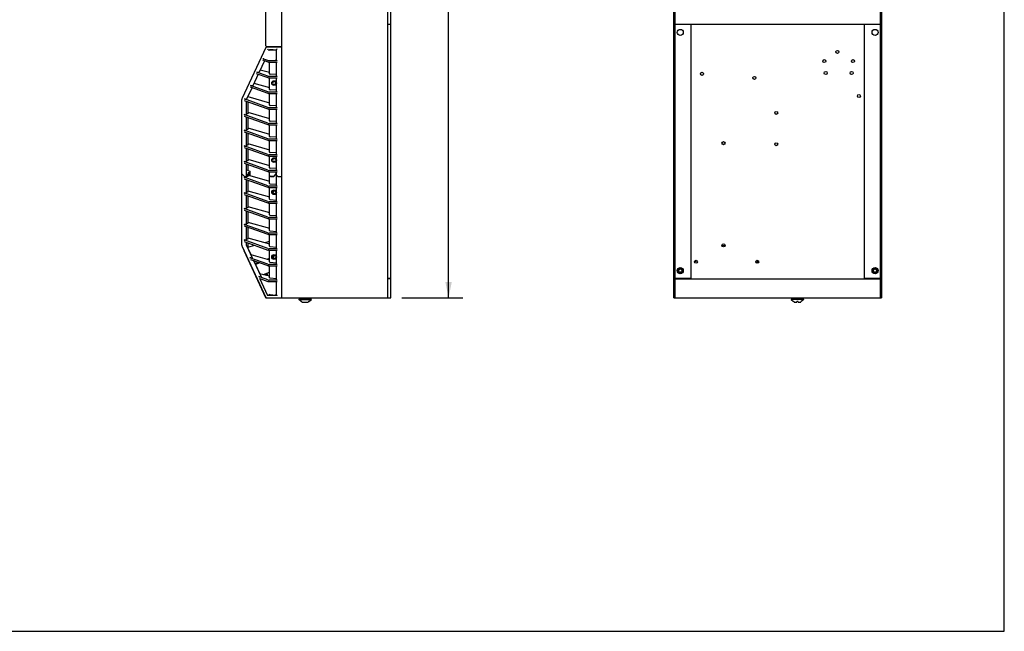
# Model space of a CAD drawing. Header units: inches. Extents: x 0 to 175, y 0 to 77.
# Tile 10 of 14: x 43 to 100, y 0 to 35. Entities that reach past the tile are written whole.
import ezdxf

# ---------------------------------------------------------------- set-up
doc = ezdxf.new("R2010")
doc.units = ezdxf.units.IN
doc.header["$LTSCALE"] = 5.5
doc.header["$MEASUREMENT"] = 0
doc.layers.get('0').update_dxf_attribs({"linetype": 'CONTINUOUS'})
doc.styles.get("Standard").update_dxf_attribs({"font": 'arial.ttf'})
doc.dimstyles.new('DIMSTYLE_1', dxfattribs={"dimtxt": 0.772727, "dimasz": 0.909091, "dimexe": 0.09, "dimexo": 0.07, "dimgap": 0.0425, "dimtad": 0, "dimtih": 1, "dimtoh": 1, "dimzin": 4, "dimdsep": 46, "dimtxsty": 'Standard', "dimblk": '_FILLED', "dimblk1": '_FILLED', "dimblk2": '_FILLED', "dimcen": 0.09, "dimazin": 1, "dimtfac": 1, "dimtofl": 0, "dimtmove": 0, "dimatfit": 3, "dimldrblk": '_FILLED', "dimfxl": 0, "dimtolj": 1, "dimtzin": 4, "dimarcsym": 0})

# ---------------------------------------------------------------- blocks, each defined once
blk = doc.blocks.new('_FILLED')
at = {"color": 0, "linetype": 'ByBlock'}
blk.add_solid([(0, 0), (-1, 0.2), (-1, -0.2)], dxfattribs=at)
blk = doc.blocks.new('*D3')
at = {"color": 2, "linetype": 'Continuous'}
for p, q in [((64.917, 56.666), (68.705, 56.666)), ((67.887, 56.666), (67.887, 38.738)), ((67.887, 19.265), (67.887, 37.193)), ((65.193, 19.265), (68.705, 19.265))]:
    blk.add_line(p, q, dxfattribs=at)
at = {"color": 2, "linetype": 'Continuous', "xscale": 0.9090909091, "yscale": 0.9090909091, "zscale": 0.9090909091}
for p, rotation in [((67.887, 56.666), 90), ((67.887, 19.265), 270)]:
    blk.add_blockref('_FILLED', p, dxfattribs=dict(at, rotation=rotation))
at = {"color": 2, "linetype": 'Continuous', "insert": (67.887, 38.352), "char_height": 0.7727, "width": 2.70024, "attachment_point": 2, "line_spacing_factor": 0.9}
blk.add_mtext('37.40', dxfattribs=at)

msp = doc.modelspace()

# ---------------------------------------------------------------- linework, layer by layer
at = {"color": 7, "linetype": 'Continuous'}
for p, q in [((100, 0), (100, 77.273)), ((58.257, 19.265), (58.257, 56.666)), ((64.36, 56.588), (64.36, 19.265)), ((64.556, 20.387), (64.556, 56.529)), ((80.899, 19.265), (80.899, 56.666)), ((80.978, 20.387), (80.978, 56.529)), ((92.829, 56.529), (92.829, 20.387)), ((92.907, 56.666), (92.907, 19.265)), ((57.332, 33.824), (57.332, 42.111)), ((64.556, 35.052), (64.36, 35.052)), ((92.829, 35.052), (80.978, 35.052)), ((81.884, 35.052), (81.884, 20.387)), ((91.923, 20.387), (91.923, 35.052)), ((57.332, 33.738), (55.963, 30.802)), ((57.367, 33.761), (58.257, 33.761)), ((57.371, 33.785), (58.257, 33.785)), ((57.458, 33.761), (57.449, 33.785)), ((57.476, 33.6), (57.942, 33.6)), ((57.499, 33.762), (57.491, 33.785)), ((57.539, 33.586), (57.516, 33.537)), ((57.588, 33.595), (57.583, 33.595)), ((57.594, 33.596), (57.588, 33.595)), ((57.6, 33.596), (57.594, 33.596)), ((57.607, 33.597), (57.6, 33.596)), ((57.615, 33.597), (57.607, 33.597)), ((57.623, 33.597), (57.615, 33.597)), ((57.631, 33.598), (57.623, 33.597)), ((57.641, 33.598), (57.631, 33.598)), ((57.651, 33.598), (57.641, 33.598)), ((57.662, 33.599), (57.651, 33.598)), ((57.68, 33.599), (57.662, 33.599)), ((57.701, 33.599), (57.68, 33.599)), ((57.724, 33.599), (57.701, 33.599)), ((57.759, 33.6), (57.724, 33.599)), ((57.91, 33.572), (57.901, 33.563)), ((57.942, 32.978), (57.942, 33.6)), ((58.06, 33.785), (58.06, 33.761)), ((57.138, 33.01), (57.447, 32.897)), ((57.447, 32.978), (57.221, 33.06)), ((57.251, 32.969), (56.939, 32.299)), ((57.003, 32.437), (57.549, 32.311)), ((57.982, 32.97), (57.515, 32.97)), ((57.515, 32.889), (57.982, 32.889)), ((57.549, 32.204), (57.549, 32.889)), ((57.942, 32.073), (57.942, 32.889)), ((56.89, 32.195), (56.578, 31.525)), ((56.777, 32.236), (57.447, 31.992)), ((57.447, 32.072), (56.809, 32.305)), ((56.852, 32.299), (56.939, 32.299)), ((57.982, 32.064), (57.515, 32.064)), ((57.515, 31.984), (57.982, 31.984)), ((57.549, 31.298), (57.549, 31.984)), ((57.942, 32.165), (57.573, 32.196)), ((57.942, 31.167), (57.942, 31.984)), ((56.529, 31.421), (56.217, 30.751)), ((56.416, 31.462), (57.447, 31.086)), ((57.447, 31.167), (56.448, 31.531)), ((56.578, 31.525), (56.491, 31.525)), ((56.642, 31.662), (57.549, 31.427)), ((57.804, 31.763), (57.91, 31.763)), ((57.91, 31.586), (57.804, 31.586)), ((57.447, 30.261), (56.087, 30.757)), ((56.13, 30.751), (56.217, 30.751)), ((56.289, 30.889), (56.281, 30.889)), ((56.289, 30.905), (56.289, 30.889)), ((56.29, 30.892), (57.549, 30.537)), ((57.982, 31.159), (57.515, 31.159)), ((57.515, 31.078), (57.982, 31.078)), ((57.549, 30.393), (57.549, 31.078)), ((57.942, 31.259), (57.573, 31.29)), ((57.942, 30.261), (57.942, 31.078)), ((55.944, 26.43), (55.944, 30.719)), ((56.084, 30.678), (57.447, 30.181)), ((56.21, 29.848), (56.21, 30.632)), ((56.289, 30.603), (56.289, 29.895)), ((57.982, 30.253), (57.515, 30.253)), ((57.515, 30.173), (57.982, 30.173)), ((57.549, 29.487), (57.549, 30.173)), ((57.942, 30.354), (57.573, 30.385)), ((57.942, 29.356), (57.942, 30.173)), ((57.447, 29.356), (56.084, 29.853)), ((56.084, 29.772), (57.447, 29.275)), ((56.118, 29.848), (56.21, 29.848)), ((56.289, 29.895), (56.21, 29.895)), ((56.21, 28.943), (56.21, 29.726)), ((56.289, 29.697), (56.289, 28.99)), ((56.29, 29.986), (57.549, 29.631)), ((56.29, 29.081), (57.549, 28.726)), ((57.982, 29.348), (57.515, 29.348)), ((57.515, 29.267), (57.982, 29.267)), ((57.549, 28.582), (57.549, 29.267)), ((57.942, 29.448), (57.573, 29.479)), ((57.942, 28.45), (57.942, 29.267)), ((57.447, 28.45), (56.084, 28.947)), ((56.084, 28.867), (57.447, 28.37)), ((56.118, 28.943), (56.21, 28.943)), ((56.289, 28.99), (56.21, 28.99)), ((56.21, 28.037), (56.21, 28.821)), ((56.289, 28.792), (56.289, 28.084)), ((57.942, 28.543), (57.573, 28.574)), ((57.447, 27.545), (56.084, 28.042)), ((56.084, 27.961), (57.447, 27.464)), ((56.118, 28.037), (56.21, 28.037)), ((56.289, 28.084), (56.21, 28.084)), ((56.21, 27.132), (56.21, 27.915)), ((56.289, 27.886), (56.289, 27.179)), ((56.29, 28.175), (57.549, 27.82)), ((57.982, 28.442), (57.515, 28.442)), ((57.515, 28.362), (57.982, 28.362)), ((57.549, 27.676), (57.549, 28.362)), ((57.942, 27.545), (57.942, 28.362)), ((83.853, 28.164), (83.716, 28.135)), ((57.982, 27.537), (57.515, 27.537)), ((57.515, 27.456), (57.982, 27.456)), ((57.549, 26.771), (57.549, 27.456)), ((57.942, 27.637), (57.573, 27.668)), ((57.804, 27.314), (57.91, 27.314)), ((57.943, 27.226), (57.892, 27.314)), ((57.942, 26.639), (57.942, 27.456)), ((57.447, 26.639), (56.084, 27.136)), ((56.084, 27.056), (57.447, 26.559)), ((56.21, 27.132), (56.118, 27.132)), ((56.289, 27.179), (56.21, 27.179)), ((56.21, 26.226), (56.21, 27.01)), ((56.289, 26.981), (56.289, 26.635)), ((56.29, 27.27), (57.549, 26.915)), ((57.942, 26.731), (57.573, 26.763)), ((57.91, 27.137), (57.804, 27.137)), ((57.892, 27.137), (57.943, 27.226)), ((56.095, 26.279), (55.944, 26.43)), ((55.944, 26.428), (56.095, 26.277)), ((55.944, 22.307), (55.944, 26.428)), ((55.993, 26.379), (55.993, 26.381)), ((57.447, 25.734), (56.084, 26.231)), ((56.095, 26.279), (56.21, 26.279)), ((56.095, 26.277), (56.21, 26.277)), ((56.21, 26.226), (56.118, 26.226)), ((56.124, 26.277), (56.124, 26.279)), ((56.21, 26.663), (56.407, 26.592)), ((56.21, 26.395), (56.328, 26.395)), ((56.351, 26.391), (56.21, 26.391)), ((56.21, 26.362), (56.388, 26.362)), ((56.407, 26.336), (56.21, 26.264)), ((56.289, 26.273), (56.235, 26.273)), ((56.289, 26.293), (56.289, 26.273)), ((56.299, 26.513), (56.407, 26.513)), ((56.299, 26.513), (56.328, 26.395)), ((56.301, 26.513), (56.33, 26.391)), ((56.303, 26.493), (56.306, 26.493)), ((56.388, 26.362), (56.351, 26.513)), ((56.351, 26.391), (56.388, 26.362)), ((56.4, 26.333), (57.549, 26.009)), ((56.407, 26.592), (56.407, 26.336)), ((57.982, 26.631), (57.515, 26.631)), ((57.515, 26.551), (57.982, 26.551)), ((57.549, 25.865), (57.549, 26.551)), ((57.549, 26.328), (57.6, 26.277)), ((57.598, 26.279), (57.784, 26.279)), ((57.6, 26.277), (57.6, 26.279)), ((57.782, 26.277), (57.6, 26.277)), ((57.761, 26.277), (57.753, 26.279)), ((57.761, 26.279), (57.761, 26.277)), ((57.923, 26.438), (57.777, 26.279)), ((57.779, 26.279), (57.779, 26.277)), ((57.782, 26.277), (57.925, 26.434)), ((57.923, 26.513), (57.942, 26.513)), ((57.923, 26.432), (57.923, 26.513)), ((57.923, 26.484), (57.942, 26.484)), ((57.925, 26.434), (57.925, 26.513)), ((57.942, 25.734), (57.942, 26.551)), ((58.021, 26.279), (57.942, 26.357)), ((57.942, 26.355), (58.021, 26.277)), ((58.001, 26.296), (58.003, 26.296)), ((58.021, 26.279), (58.257, 26.279)), ((58.021, 26.277), (58.257, 26.277)), ((56.084, 26.15), (57.447, 25.653)), ((56.21, 25.321), (56.21, 26.104)), ((56.289, 26.075), (56.289, 25.368)), ((57.982, 25.726), (57.515, 25.726)), ((57.515, 25.645), (57.982, 25.645)), ((57.549, 24.96), (57.549, 25.645)), ((57.573, 25.857), (57.942, 25.826)), ((57.942, 24.828), (57.942, 25.645)), ((57.447, 24.828), (56.084, 25.325)), ((56.084, 25.245), (57.447, 24.748)), ((56.21, 25.321), (56.118, 25.321)), ((56.289, 25.368), (56.21, 25.368)), ((56.21, 24.415), (56.21, 25.199)), ((56.289, 25.17), (56.289, 24.462)), ((56.29, 25.459), (57.549, 25.104)), ((57.804, 25.456), (57.91, 25.456)), ((57.91, 25.279), (57.804, 25.279)), ((56.29, 24.553), (57.549, 24.198)), ((57.982, 24.82), (57.515, 24.82)), ((57.515, 24.74), (57.982, 24.74)), ((57.549, 24.054), (57.549, 24.74)), ((57.573, 24.952), (57.942, 24.92)), ((57.942, 23.923), (57.942, 24.74)), ((57.447, 23.923), (56.084, 24.42)), ((56.084, 24.339), (57.447, 23.842)), ((56.21, 24.415), (56.118, 24.415)), ((56.289, 24.462), (56.21, 24.462)), ((56.21, 23.51), (56.21, 24.293)), ((56.289, 24.264), (56.289, 23.557)), ((57.982, 23.915), (57.515, 23.915)), ((57.573, 24.046), (57.942, 24.015)), ((57.447, 23.017), (56.084, 23.514)), ((56.084, 23.434), (57.447, 22.937)), ((56.21, 23.51), (56.118, 23.51)), ((56.289, 23.557), (56.21, 23.557)), ((56.21, 22.604), (56.21, 23.388)), ((56.289, 23.359), (56.289, 22.651)), ((56.29, 23.648), (57.549, 23.293)), ((57.515, 23.834), (57.982, 23.834)), ((57.549, 23.149), (57.549, 23.834)), ((57.942, 23.017), (57.942, 23.834)), ((57.982, 23.009), (57.515, 23.009)), ((57.515, 22.929), (57.982, 22.929)), ((57.549, 22.243), (57.549, 22.929)), ((57.573, 23.141), (57.942, 23.109)), ((57.942, 22.112), (57.942, 22.929)), ((55.963, 22.224), (57.332, 19.288)), ((57.447, 22.112), (56.084, 22.609)), ((56.084, 22.528), (57.447, 22.031)), ((56.21, 22.604), (56.118, 22.604)), ((56.289, 22.651), (56.21, 22.651)), ((56.21, 22.289), (56.21, 22.482)), ((56.21, 22.289), (56.542, 21.578)), ((56.289, 22.453), (56.289, 22.121)), ((56.289, 22.194), (56.698, 22.304)), ((56.29, 22.742), (57.549, 22.387)), ((57.285, 22.461), (57.549, 22.532)), ((57.573, 22.235), (57.942, 22.204)), ((83.685, 22.289), (83.862, 22.289)), ((56.051, 22.001), (57.317, 19.288)), ((56.48, 21.756), (56.29, 22.165)), ((56.456, 21.763), (57.549, 21.469)), ((57.982, 22.104), (57.515, 22.104)), ((57.515, 22.023), (57.982, 22.023)), ((57.549, 21.338), (57.549, 22.023)), ((57.717, 21.618), (57.766, 21.636)), ((57.766, 21.707), (57.766, 21.548)), ((57.804, 21.716), (57.91, 21.716)), ((57.943, 21.627), (57.892, 21.716)), ((57.892, 21.539), (57.943, 21.627)), ((57.942, 21.206), (57.942, 22.023)), ((57.447, 21.206), (56.405, 21.586)), ((56.451, 21.489), (57.447, 21.126)), ((56.455, 21.578), (56.542, 21.578)), ((56.61, 21.431), (57.05, 20.487)), ((56.988, 20.667), (56.637, 21.421)), ((56.718, 21.246), (56.915, 21.319)), ((56.987, 21.294), (56.739, 21.201)), ((57.414, 21.505), (57.549, 21.555)), ((57.549, 21.503), (57.496, 21.483)), ((57.982, 21.198), (57.515, 21.198)), ((57.515, 21.117), (57.982, 21.117)), ((57.549, 20.432), (57.549, 21.117)), ((57.573, 21.33), (57.942, 21.298)), ((57.766, 21.583), (57.735, 21.572)), ((57.804, 21.539), (57.91, 21.539)), ((57.942, 20.301), (57.942, 21.117)), ((82.093, 21.371), (82.249, 21.404)), ((82.18, 21.44), (82.19, 21.392)), ((85.722, 21.44), (85.722, 21.263)), ((85.781, 21.286), (85.781, 21.417)), ((57.447, 20.301), (56.914, 20.495)), ((56.963, 20.487), (57.05, 20.487)), ((56.964, 20.673), (57.549, 20.537)), ((57.202, 20.617), (57.549, 20.746)), ((57.362, 20.625), (57.289, 20.597)), ((57.362, 20.58), (57.362, 20.625)), ((57.411, 20.643), (57.394, 20.689)), ((57.411, 20.643), (57.411, 20.569)), ((81.186, 20.991), (81.098, 20.84)), ((81.186, 20.688), (81.098, 20.84)), ((81.361, 20.991), (81.186, 20.991)), ((81.186, 20.688), (81.361, 20.688)), ((81.361, 20.991), (81.448, 20.84)), ((81.361, 20.688), (81.448, 20.84)), ((92.446, 20.991), (92.358, 20.84)), ((92.446, 20.688), (92.358, 20.84)), ((92.621, 20.991), (92.446, 20.991)), ((92.446, 20.688), (92.621, 20.688)), ((92.621, 20.991), (92.708, 20.84)), ((92.621, 20.688), (92.708, 20.84)), ((56.981, 20.39), (57.447, 20.22)), ((57.106, 20.345), (57.115, 20.338)), ((57.115, 20.338), (57.137, 20.321)), ((57.137, 20.321), (57.144, 20.315)), ((57.982, 20.292), (57.515, 20.292)), ((57.515, 20.212), (57.982, 20.212)), ((57.573, 20.424), (57.942, 20.393)), ((57.942, 19.426), (57.942, 20.212)), ((64.556, 20.387), (64.36, 20.387)), ((64.556, 20.367), (64.36, 20.367)), ((64.556, 19.265), (64.556, 20.367)), ((81.884, 20.387), (80.978, 20.387)), ((80.978, 20.367), (92.829, 20.367)), ((80.978, 19.265), (80.978, 20.367)), ((92.829, 20.387), (91.923, 20.387)), ((92.829, 20.367), (92.829, 19.265)), ((57.476, 19.426), (57.942, 19.426)), ((57.516, 19.489), (57.539, 19.44)), ((57.597, 19.43), (57.591, 19.43)), ((57.604, 19.429), (57.597, 19.43)), ((57.611, 19.429), (57.604, 19.429)), ((57.619, 19.429), (57.611, 19.429)), ((57.627, 19.428), (57.619, 19.429)), ((57.636, 19.428), (57.627, 19.428)), ((57.646, 19.428), (57.636, 19.428)), ((57.657, 19.427), (57.646, 19.428)), ((57.668, 19.427), (57.657, 19.427)), ((57.687, 19.427), (57.668, 19.427)), ((57.709, 19.427), (57.687, 19.427)), ((57.733, 19.426), (57.709, 19.427)), ((57.352, 19.265), (64.556, 19.265)), ((59.241, 19.186), (59.228, 19.162)), ((59.228, 19.162), (59.964, 19.162)), ((59.372, 19.064), (59.228, 19.162)), ((59.241, 19.186), (59.95, 19.186)), ((59.381, 19.06), (59.374, 19.065)), ((59.383, 19.059), (59.381, 19.06)), ((59.389, 19.186), (59.389, 19.265)), ((59.397, 19.047), (59.393, 19.051)), ((59.401, 19.041), (59.397, 19.047)), ((59.407, 19.028), (59.408, 19.027)), ((59.408, 19.027), (59.409, 19.026)), ((59.409, 19.026), (59.41, 19.026)), ((59.41, 19.026), (59.411, 19.025)), ((59.411, 19.025), (59.413, 19.025)), ((59.413, 19.025), (59.414, 19.025)), ((59.414, 19.025), (59.778, 19.025)), ((59.437, 19.265), (59.437, 19.209)), ((59.744, 19.194), (59.448, 19.194)), ((59.496, 19.209), (59.494, 19.265)), ((59.698, 19.265), (59.696, 19.209)), ((59.754, 19.209), (59.755, 19.265)), ((59.778, 19.025), (59.779, 19.025)), ((59.779, 19.025), (59.78, 19.025)), ((59.78, 19.025), (59.781, 19.026)), ((59.781, 19.026), (59.782, 19.026)), ((59.782, 19.026), (59.783, 19.027)), ((59.783, 19.027), (59.784, 19.028)), ((59.795, 19.047), (59.791, 19.041)), ((59.799, 19.051), (59.795, 19.047)), ((59.803, 19.186), (59.803, 19.265)), ((59.818, 19.065), (59.809, 19.059)), ((59.82, 19.064), (59.964, 19.162)), ((59.95, 19.186), (59.964, 19.162)), ((80.899, 19.265), (92.907, 19.265)), ((87.691, 19.186), (87.677, 19.162)), ((88.413, 19.162), (87.677, 19.162)), ((87.677, 19.162), (87.828, 19.059)), ((88.399, 19.186), (87.691, 19.186)), ((87.901, 19.194), (87.838, 19.194)), ((87.838, 19.194), (87.838, 19.186)), ((87.858, 19.025), (88.003, 19.025)), ((87.912, 19.209), (87.913, 19.265)), ((88.003, 19.025), (88.004, 19.065)), ((88.087, 19.025), (88.086, 19.065)), ((88.087, 19.025), (88.232, 19.025)), ((88.177, 19.265), (88.178, 19.209)), ((88.252, 19.194), (88.189, 19.194)), ((88.252, 19.194), (88.252, 19.186)), ((88.413, 19.162), (88.262, 19.059)), ((88.399, 19.186), (88.413, 19.162)), ((0, 0), (100, 0))]:
    msp.add_line(p, q, dxfattribs=at)
for points in [[(57.459, 33.603), (57.453, 33.606), (57.447, 33.611), (57.441, 33.617), (57.437, 33.624), (57.433, 33.631), (57.431, 33.639)], [(57.583, 33.595), (57.58, 33.595), (57.578, 33.595), (57.575, 33.594), (57.573, 33.594), (57.571, 33.594), (57.569, 33.594), (57.567, 33.593), (57.565, 33.593), (57.563, 33.593), (57.562, 33.593), (57.56, 33.592), (57.558, 33.592), (57.557, 33.592), (57.555, 33.592), (57.554, 33.591), (57.553, 33.591), (57.551, 33.591), (57.55, 33.591), (57.549, 33.59), (57.548, 33.59), (57.547, 33.59), (57.546, 33.59), (57.545, 33.589), (57.544, 33.589), (57.543, 33.589), (57.542, 33.588), (57.541, 33.588), (57.541, 33.588), (57.54, 33.587), (57.54, 33.587), (57.539, 33.586), (57.539, 33.586), (57.539, 33.586)], [(57.942, 33.6), (57.941, 33.599), (57.941, 33.599), (57.94, 33.599), (57.938, 33.598), (57.937, 33.597), (57.935, 33.595), (57.933, 33.593), (57.931, 33.591), (57.928, 33.589), (57.925, 33.586), (57.921, 33.583), (57.918, 33.58), (57.914, 33.576), (57.91, 33.572)], [(57.949, 33.607), (57.946, 33.603), (57.944, 33.601), (57.943, 33.6), (57.942, 33.6)], [(57.982, 33.639), (57.975, 33.632), (57.968, 33.626), (57.949, 33.607)], [(57.221, 33.06), (57.216, 33.063), (57.211, 33.067), (57.206, 33.071), (57.202, 33.077), (57.198, 33.084), (57.193, 33.092), (57.189, 33.1), (57.184, 33.11)], [(57.942, 32.992), (57.942, 32.994), (57.942, 32.996), (57.941, 32.998), (57.94, 33.001), (57.939, 33.004), (57.938, 33.007), (57.936, 33.01), (57.934, 33.014), (57.931, 33.018), (57.928, 33.022), (57.925, 33.026), (57.922, 33.031)], [(56.455, 21.578), (56.452, 21.578), (56.448, 21.578), (56.445, 21.578), (56.442, 21.579), (56.438, 21.579), (56.435, 21.579), (56.431, 21.58), (56.427, 21.58), (56.423, 21.581), (56.42, 21.582), (56.416, 21.583), (56.412, 21.584), (56.409, 21.585), (56.405, 21.586)], [(57.449, 19.387), (57.448, 19.388), (57.448, 19.388), (57.448, 19.389), (57.448, 19.389), (57.447, 19.39), (56.981, 20.39)], [(57.928, 20.193), (57.932, 20.198), (57.936, 20.203), (57.939, 20.208), (57.941, 20.212)], [(57.447, 19.39), (57.446, 19.394), (57.445, 19.398), (57.445, 19.401), (57.445, 19.404), (57.446, 19.407), (57.446, 19.41), (57.448, 19.412), (57.449, 19.415), (57.451, 19.417), (57.452, 19.419), (57.454, 19.42), (57.457, 19.422), (57.459, 19.423), (57.462, 19.424), (57.465, 19.425), (57.468, 19.426), (57.472, 19.426), (57.476, 19.426)], [(57.591, 19.43), (57.585, 19.431), (57.583, 19.431), (57.58, 19.431), (57.578, 19.431), (57.575, 19.432), (57.573, 19.432), (57.571, 19.432), (57.569, 19.432), (57.567, 19.433), (57.565, 19.433), (57.563, 19.433), (57.561, 19.433), (57.56, 19.434), (57.558, 19.434), (57.557, 19.434), (57.555, 19.434), (57.554, 19.435), (57.552, 19.435), (57.551, 19.435), (57.55, 19.435), (57.549, 19.436), (57.548, 19.436), (57.547, 19.436), (57.546, 19.436), (57.545, 19.437), (57.544, 19.437), (57.543, 19.437), (57.542, 19.438), (57.541, 19.438), (57.541, 19.438), (57.54, 19.439), (57.54, 19.439), (57.539, 19.44), (57.539, 19.44), (57.539, 19.44)], [(57.914, 19.45), (57.905, 19.458), (57.901, 19.462)], [(57.942, 19.426), (57.941, 19.426), (57.941, 19.427), (57.94, 19.427), (57.938, 19.428), (57.937, 19.429), (57.935, 19.431), (57.933, 19.432), (57.931, 19.435), (57.928, 19.437), (57.925, 19.44), (57.921, 19.443), (57.918, 19.446), (57.914, 19.45)], [(57.958, 19.411), (57.949, 19.419), (57.946, 19.422), (57.944, 19.425), (57.943, 19.426), (57.942, 19.426)], [(57.982, 19.387), (57.975, 19.394), (57.968, 19.4), (57.958, 19.411)], [(59.393, 19.051), (59.388, 19.056), (59.383, 19.059)], [(59.406, 19.03), (59.404, 19.036), (59.401, 19.041)], [(59.406, 19.03), (59.407, 19.029), (59.407, 19.028)], [(59.437, 19.209), (59.437, 19.207), (59.438, 19.205), (59.438, 19.204), (59.439, 19.202), (59.439, 19.2), (59.44, 19.199), (59.441, 19.197), (59.443, 19.196), (59.444, 19.195), (59.445, 19.195), (59.446, 19.194), (59.448, 19.194)], [(59.496, 19.209), (59.496, 19.207), (59.496, 19.205), (59.497, 19.204), (59.497, 19.202), (59.498, 19.2), (59.499, 19.199), (59.5, 19.197), (59.501, 19.196), (59.503, 19.195), (59.504, 19.195), (59.506, 19.194), (59.507, 19.194)], [(59.685, 19.194), (59.686, 19.194), (59.688, 19.195), (59.689, 19.195), (59.69, 19.196), (59.691, 19.197), (59.692, 19.199), (59.693, 19.2), (59.694, 19.202), (59.695, 19.204), (59.695, 19.205), (59.696, 19.207), (59.696, 19.209)], [(59.754, 19.209), (59.754, 19.207), (59.754, 19.205), (59.753, 19.204), (59.753, 19.202), (59.752, 19.2), (59.751, 19.199), (59.75, 19.197), (59.749, 19.196), (59.748, 19.195), (59.747, 19.195), (59.745, 19.194), (59.744, 19.194)], [(59.784, 19.028), (59.785, 19.029), (59.785, 19.03)], [(59.791, 19.041), (59.788, 19.036), (59.785, 19.03)], [(59.809, 19.059), (59.804, 19.056), (59.799, 19.051)], [(87.912, 19.209), (87.912, 19.207), (87.912, 19.205), (87.911, 19.204), (87.911, 19.202), (87.91, 19.2), (87.909, 19.199), (87.908, 19.197), (87.906, 19.196), (87.905, 19.195), (87.904, 19.195), (87.902, 19.194), (87.901, 19.194)], [(88.086, 19.065), (88.072, 19.065), (88.059, 19.064), (88.045, 19.064), (88.031, 19.064), (88.018, 19.065), (88.004, 19.065)], [(88.178, 19.209), (88.178, 19.207), (88.178, 19.205), (88.179, 19.204), (88.179, 19.202), (88.18, 19.2), (88.181, 19.199), (88.182, 19.197), (88.184, 19.196), (88.185, 19.195), (88.186, 19.195), (88.188, 19.194), (88.189, 19.194)]]:
    msp.add_lwpolyline(points, dxfattribs=at)
for centre, radius in [((81.273, 34.6), 0.177), ((92.533, 34.6), 0.177), ((89.6, 32.946), 0.0886), ((90.356, 33.478), 0.0886), ((91.254, 32.946), 0.0886), ((82.533, 32.211), 0.0886), ((85.559, 31.974), 0.0886), ((89.679, 32.257), 0.0886), ((91.175, 32.257), 0.0886), ((57.804, 31.674), 0.138), ((91.598, 30.927), 0.0886), ((86.821, 29.954), 0.0886), ((83.773, 28.202), 0.0886), ((86.821, 28.143), 0.0886), ((57.804, 27.226), 0.138), ((57.804, 25.367), 0.138), ((83.773, 22.296), 0.0886), ((57.804, 21.627), 0.138), ((82.179, 21.352), 0.0886), ((85.722, 21.352), 0.0886), ((81.273, 20.84), 0.177), ((81.273, 20.84), 0.123), ((81.273, 20.84), 0.0984), ((92.533, 20.84), 0.177), ((92.533, 20.84), 0.123), ((92.533, 20.84), 0.0984)]:
    msp.add_circle(centre, radius, dxfattribs=at)
for centre, radius, start, end in [((57.371, 33.824), 0.0394, 180, 270), ((57.367, 33.722), 0.0394, 90, 155), ((57.804, 31.674), 0.0886, 90, 270), ((57.804, 31.674), 0.108, 304.7416, 55.2827), ((56.141, 30.719), 0.197, 155, 180), ((57.804, 27.226), 0.0886, 90, 270), ((57.804, 25.367), 0.0886, 90, 270), ((57.824, 25.367), 0.0886, 101.5982, 90), ((56.141, 22.307), 0.197, 180, 205), ((56.087, 22.018), 0.0394, 156.2439, 205), ((57.804, 21.627), 0.0886, 90, 270), ((57.352, 19.304), 0.0394, 205, 270), ((57.367, 19.304), 0.0394, 205, 270), ((59.596, 18.71), 0.419, 121.9643, 122.2783), ((59.596, 18.71), 0.419, 57.7217, 58.0357), ((87.795, 19.011), 0.0591, 19.2037, 55.7943), ((87.858, 19.033), 0.00787, 199.2037, 270), ((88.232, 19.033), 0.00787, 270, 340.7963), ((88.295, 19.011), 0.0591, 124.2057, 160.7963)]:
    msp.add_arc(centre, radius, start, end, dxfattribs=at)
for centre, major_axis, ratio, start_param, end_param in [((57.494, 33.639), (0.0462, 0.0262), 0.635337, -2.704071, -2.299554), ((57.515, 32.986), (0.0787, 0), 0.212557, -2.613518, -1.570796), ((57.515, 32.906), (0.0787, 0), 0.212557, -2.613518, -1.570796), ((57.982, 32.978), (0.0394, 0), 0.212557, 3.141593, 4.712389), ((56.844, 32.309), (0.0425, -0.0016), 0.212004, -2.558975, -1.392696), ((57.515, 32.081), (0.0787, 0), 0.212557, -2.613518, -1.570796), ((57.515, 32), (0.0787, 0), 0.212557, -2.613518, -1.570796), ((57.588, 32.204), (0.0394, 0), 0.212557, 3.141593, 4.331883), ((57.982, 32.073), (0.0394, 0), 0.212557, 3.141593, 4.712389), ((56.484, 31.535), (0.0425, -0.0016), 0.212004, -2.558975, -1.392696), ((57.588, 31.298), (0.0394, 0), 0.212557, 3.141593, 4.331883), ((56.123, 30.761), (0.0425, -0.0016), 0.212004, -2.558975, -1.392696), ((57.515, 31.175), (0.0787, 0), 0.212557, -2.613518, -1.570796), ((57.515, 31.095), (0.0787, 0), 0.212557, -2.613518, -1.570796), ((57.982, 31.167), (0.0394, 0), 0.212557, 3.141593, 4.712389), ((57.515, 30.27), (0.0787, 0), 0.212557, -2.613518, -1.570796), ((57.515, 30.189), (0.0787, 0), 0.212557, -2.613518, -1.570796), ((57.588, 30.393), (0.0394, 0), 0.212557, 3.141593, 4.331883), ((57.982, 30.261), (0.0394, 0), 0.212557, 3.141593, 4.712389), ((56.118, 29.857), (0.0394, 0), 0.212557, -2.613518, -1.570796), ((57.515, 29.364), (0.0787, 0), 0.212557, -2.613518, -1.570796), ((57.515, 29.284), (0.0787, 0), 0.212557, -2.613518, -1.570796), ((57.588, 29.487), (0.0394, 0), 0.212557, -3.141593, -1.951303), ((57.982, 29.356), (0.0394, 0), 0.212557, 3.141593, 4.712389), ((56.118, 28.951), (0.0394, 0), 0.212557, -2.613518, -1.570796), ((57.515, 28.459), (0.0787, 0), 0.212557, -2.613518, -1.570796), ((57.588, 28.582), (0.0394, 0), 0.212557, -3.141593, -1.951303), ((57.982, 28.45), (0.0394, 0), 0.212557, 3.141593, 4.712389), ((56.118, 28.046), (0.0394, 0), 0.212557, -2.613518, -1.570796), ((57.515, 28.378), (0.0787, 0), 0.212557, -2.613518, -1.570796), ((57.515, 27.553), (0.0787, 0), 0.212557, -2.613518, -1.570796), ((57.515, 27.473), (0.0787, 0), 0.212557, -2.613518, -1.570796), ((57.588, 27.676), (0.0394, 0), 0.212557, -3.141593, -1.951303), ((57.982, 27.545), (0.0394, 0), 0.212557, 3.141593, 4.712389), ((56.118, 27.14), (0.0394, 0), 0.212557, -2.613518, -1.570796), ((57.588, 26.771), (0.0394, 0), 0.212557, -3.141593, -1.951303), ((56.118, 26.235), (0.0394, 0), 0.212557, -2.613518, -1.570796), ((57.515, 26.648), (0.0787, 0), 0.212557, -2.613518, -1.570796), ((57.515, 26.567), (0.0787, 0), 0.212557, -2.613518, -1.570796), ((57.982, 26.639), (0.0394, 0), 0.212557, 3.141593, 4.712389), ((57.515, 25.742), (0.0787, 0), 0.212557, -2.613518, -1.570796), ((57.515, 25.662), (0.0787, 0), 0.212557, -2.613518, -1.570796), ((57.588, 25.865), (0.0394, 0), 0.212557, 3.141593, 4.331883), ((57.982, 25.734), (0.0394, 0), 0.212557, 3.141593, 4.712389), ((56.118, 25.329), (0.0394, 0), 0.212557, -2.613518, -1.570796), ((57.515, 24.837), (0.0787, 0), 0.212557, -2.613518, -1.570796), ((57.515, 24.756), (0.0787, 0), 0.212557, -2.613518, -1.570796), ((57.588, 24.96), (0.0394, 0), 0.212557, 3.141593, 4.331883), ((57.982, 24.828), (0.0394, 0), 0.212557, -3.141593, -1.570796), ((56.118, 24.424), (0.0394, 0), 0.212557, -2.613518, -1.570796), ((57.515, 23.931), (0.0787, 0), 0.212557, -2.613518, -1.570796), ((57.588, 24.054), (0.0394, 0), 0.212557, 3.141593, 4.331883), ((57.982, 23.923), (0.0394, 0), 0.212557, -3.141593, -1.570796), ((56.118, 23.518), (0.0394, 0), 0.212557, -2.613518, -1.570796), ((57.515, 23.851), (0.0787, 0), 0.212557, -2.613518, -1.570796), ((57.515, 23.026), (0.0787, 0), 0.212557, -2.613518, -1.570796), ((57.515, 22.945), (0.0787, 0), 0.212557, -2.613518, -1.570796), ((57.588, 23.149), (0.0394, 0), 0.212557, 3.141593, 4.331883), ((57.982, 23.017), (0.0394, 0), 0.212557, -3.141593, -1.570796), ((56.118, 22.613), (0.0394, 0), 0.212557, -2.613518, -1.570796), ((57.588, 22.243), (0.0394, 0), 0.212557, -3.141593, -1.951303), ((57.515, 22.12), (0.0787, 0), 0.212557, -2.613518, -1.570796), ((57.515, 22.04), (0.0787, 0), 0.212557, -2.613518, -1.570796), ((57.982, 22.112), (0.0394, 0), 0.212557, 3.141593, 4.712389), ((57.515, 21.215), (0.0787, 0), 0.212557, -2.613518, -1.570796), ((57.515, 21.134), (0.0787, 0), 0.212557, -2.613518, -1.570796), ((57.588, 21.338), (0.0394, 0), 0.212557, -3.141593, -1.951303), ((57.982, 21.206), (0.0394, 0), 0.212557, 3.141593, 4.712389), ((56.946, 20.5), (0.0454, -0.0053), 0.25903, -2.311403, -1.145124), ((57.515, 20.309), (0.0787, 0), 0.212557, -2.613518, -1.570796), ((57.515, 20.229), (0.0787, 0), 0.212557, -2.613518, -1.570796), ((57.588, 20.432), (0.0394, 0), 0.212557, -3.141593, -1.951303), ((57.982, 20.301), (0.0394, 0), 0.212557, 3.141593, 4.712389)]:
    msp.add_ellipse(centre, major_axis=major_axis, ratio=ratio, start_param=start_param, end_param=end_param, dxfattribs=at)

# ---------------------------------------------------------------- dimensions: what is measured, and where the dimension line sits
at = {"color": 2, "linetype": 'Continuous'}
dim = msp.add_linear_dim(base=(67.887, 19.265), p1=(64.847, 56.666), p2=(65.123, 19.265), angle=270, dimstyle='DIMSTYLE_1', dxfattribs=at)
dim.commit()
dim.dimension.update_dxf_attribs({"geometry": '*D3', "text_midpoint": (67.885, 37.961), "dimtype": 160})

doc.saveas('drawing.dxf')
